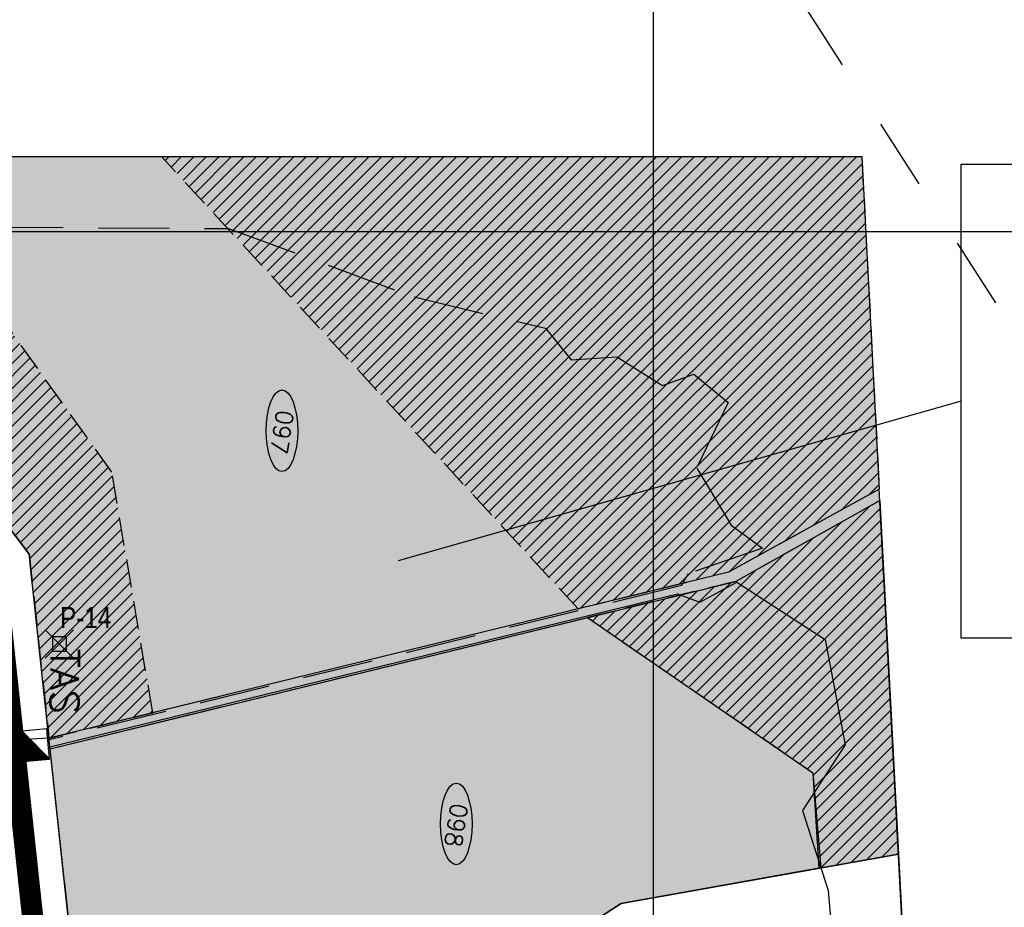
# Model space of a CAD drawing. Extents: x 312047 to 329088, y 8928324 to 8953812.
# Tile 79 of 125: x 324105 to 325496, y 8944045 to 8945300. Entities that reach past the tile are written whole.
import ezdxf
from ezdxf.enums import TextEntityAlignment as Align

# ---------------------------------------------------------------- set-up
doc = ezdxf.new("R2010")
doc.units = 0
doc.header["$LTSCALE"] = 200
doc.header["$MEASUREMENT"] = 0
doc.header["$PDMODE"] = 67
doc.header["$PDSIZE"] = 20
for name, pattern in [('DASHDOT', [1, 0.5, -0.25, 0, -0.25]), ('DASHED2', [0.3, 0.2, -0.1]), ('HIDDEN', [0.75, 0.5, -0.25])]:
    doc.linetypes.add(name, pattern=pattern)
doc.layers.get('0').update_dxf_attribs({"linetype": 'CONTINUOUS'})
for name, color, linetype in [('AREA_ESTUDO', 7, 'CONTINUOUS'), ('CANAL-PROJ', 180, 'CONTINUOUS'), ('FASE1', 5, 'HIDDEN'), ('JAZIDAS', 1, 'CONTINUOUS'), ('NOVA MALHA', 1, 'CONTINUOUS'), ('PA-COR', 252, 'CONTINUOUS'), ('PA-LIN_DIVI', 4, 'DASHED2'), ('PA-LOTE', 100, 'CONTINUOUS'), ('PA-NUM-LOTE-5', 3, 'CONTINUOUS'), ('PA-PRAN', 4, 'ZIGZAG'), ('PA-SEQ', 40, 'CONTINUOUS'), ('RIO', 130, 'DASHDOT'), ('setor-230-235', 76, 'CONTINUOUS'), ('TA', 5, 'CONTINUOUS'), ('TEXT03', 3, 'CONTINUOUS'), ('TEXTO02', 2, 'CONTINUOUS')]:
    doc.layers.add(name, color=color, linetype=linetype)
doc.styles.add('140CL', font='simplex.shx')
doc.styles.add('SANS', font='ARIALN.TTF')
doc.styles.add('SBI', font='simplex.shx', dxfattribs={"bigfont": 'simp.shx'})
doc.linetypes.add('ZIGZAG', pattern='A,0.0001,-0.2,[131,ltypeshp.shx,S=0.2,R=0,X=-0.2,Y=0],-0.4,[131,ltypeshp.shx,S=0.2,R=180,X=0.2,Y=0],-0.2', length=0.8001)
pattern_1 = [(45, (-8635185.6, 9270004.921), (-8.838834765, 8.838834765), [])]

# ---------------------------------------------------------------- blocks, each defined once
blk = doc.blocks.new('*X18')
at = {"color": 0}
for p, q in [((328441, 8920167.6), (328468.4, 8920195)), ((328441.2, 8920167.6), (328469.4, 8920195.8)), ((328441.4, 8920167.6), (328470.4, 8920196.6)), ((328441.6, 8920167.6), (328471.4, 8920197.4)), ((328441.7, 8920167.6), (328472.4, 8920198.3)), ((328441.9, 8920167.6), (328473.4, 8920199.1)), ((328442.1, 8920167.6), (328474.4, 8920199.9)), ((328442.3, 8920167.6), (328475.4, 8920200.7)), ((328442.4, 8920167.6), (328476.4, 8920201.6)), ((328442.6, 8920167.6), (328477.4, 8920202.4)), ((328442.8, 8920167.6), (328478, 8920202.8)), ((328443, 8920167.6), (328478, 8920202.6)), ((328443.1, 8920167.6), (328478, 8920202.4)), ((328443.3, 8920167.6), (328478, 8920202.3)), ((328443.5, 8920167.6), (328478, 8920202.1)), ((328443.7, 8920167.6), (328478, 8920201.9)), ((328443.9, 8920167.6), (328478, 8920201.7)), ((328444, 8920167.6), (328478, 8920201.6)), ((328444.2, 8920167.6), (328478, 8920201.4)), ((328444.4, 8920167.6), (328478, 8920201.2)), ((328444.6, 8920167.6), (328478, 8920201)), ((328444.7, 8920167.6), (328478, 8920200.9)), ((328444.9, 8920167.6), (328478, 8920200.7)), ((328445.1, 8920167.6), (328478, 8920200.5)), ((328445.3, 8920167.6), (328478, 8920200.3)), ((328445.4, 8920167.6), (328478, 8920200.1)), ((328445.6, 8920167.6), (328478, 8920200)), ((328445.8, 8920167.6), (328478, 8920199.8)), ((328446, 8920167.6), (328478, 8920199.6)), ((328446.2, 8920167.6), (328478, 8920199.4)), ((328446.3, 8920167.6), (328478, 8920199.3)), ((328446.5, 8920167.6), (328478, 8920199.1)), ((328446.7, 8920167.6), (328478, 8920198.9)), ((328446.9, 8920167.6), (328478, 8920198.7)), ((328447, 8920167.6), (328478, 8920198.6)), ((328447.2, 8920167.6), (328478, 8920198.4)), ((328447.4, 8920167.6), (328478, 8920198.2)), ((328447.6, 8920167.6), (328478, 8920198)), ((328447.7, 8920167.6), (328478, 8920197.8)), ((328447.9, 8920167.6), (328478, 8920197.7)), ((328448.1, 8920167.6), (328478, 8920197.5)), ((328448.3, 8920167.6), (328478, 8920197.3)), ((328448.4, 8920167.6), (328478, 8920197.1)), ((328448.6, 8920167.6), (328478, 8920197)), ((328448.8, 8920167.6), (328478, 8920196.8)), ((328449, 8920167.6), (328478, 8920196.6)), ((328449.2, 8920167.6), (328478, 8920196.4)), ((328449.3, 8920167.6), (328478, 8920196.3)), ((328449.5, 8920167.6), (328478, 8920196.1)), ((328449.7, 8920167.6), (328478, 8920195.9)), ((328449.9, 8920167.6), (328478, 8920195.7)), ((328450, 8920167.6), (328478, 8920195.5)), ((328450.2, 8920167.6), (328478, 8920195.4)), ((328450.4, 8920167.6), (328478, 8920195.2)), ((328450.6, 8920167.6), (328478, 8920195)), ((328450.7, 8920167.6), (328478, 8920194.8)), ((328450.9, 8920167.6), (328478, 8920194.7)), ((328451.1, 8920167.6), (328478, 8920194.5)), ((328438, 8920167.6), (328451.4, 8920181)), ((328438.2, 8920167.6), (328452.4, 8920181.8)), ((328438.4, 8920167.6), (328453.4, 8920182.6)), ((328438.5, 8920167.6), (328454.4, 8920183.5)), ((328438.7, 8920167.6), (328455.4, 8920184.3)), ((328438.9, 8920167.6), (328456.4, 8920185.1)), ((328439.1, 8920167.6), (328457.4, 8920185.9)), ((328439.3, 8920167.6), (328458.4, 8920186.7)), ((328439.4, 8920167.6), (328459.4, 8920187.6)), ((328439.6, 8920167.6), (328460.4, 8920188.4)), ((328439.8, 8920167.6), (328461.4, 8920189.2)), ((328440, 8920167.6), (328462.4, 8920190)), ((328440.1, 8920167.6), (328463.4, 8920190.9)), ((328440.3, 8920167.6), (328464.4, 8920191.7)), ((328440.5, 8920167.6), (328465.4, 8920192.5)), ((328440.7, 8920167.6), (328466.4, 8920193.3)), ((328440.8, 8920167.6), (328467.4, 8920194.1)), ((328451.3, 8920167.6), (328478, 8920194.3)), ((328451.5, 8920167.6), (328478, 8920194.1)), ((328451.6, 8920167.6), (328478, 8920194)), ((328451.8, 8920167.6), (328478, 8920193.8)), ((328452, 8920167.6), (328478, 8920193.6)), ((328452.2, 8920167.6), (328478, 8920193.4)), ((328452.3, 8920167.6), (328478, 8920193.3)), ((328452.5, 8920167.6), (328478, 8920193.1)), ((328452.7, 8920167.6), (328478, 8920192.9)), ((328452.9, 8920167.6), (328478, 8920192.7)), ((328453, 8920167.6), (328478, 8920192.5)), ((328453.2, 8920167.6), (328478, 8920192.4)), ((328453.4, 8920167.6), (328478, 8920192.2)), ((328453.6, 8920167.6), (328478, 8920192)), ((328453.8, 8920167.6), (328478, 8920191.8)), ((328453.9, 8920167.6), (328478, 8920191.7)), ((328454.1, 8920167.6), (328478, 8920191.5)), ((328454.3, 8920167.6), (328478, 8920191.3)), ((328454.5, 8920167.6), (328478, 8920191.1)), ((328454.6, 8920167.6), (328478, 8920191)), ((328454.8, 8920167.6), (328478, 8920190.8)), ((328455, 8920167.6), (328478, 8920190.6)), ((328455.2, 8920167.6), (328478, 8920190.4)), ((328455.3, 8920167.6), (328478, 8920190.2)), ((328455.5, 8920167.6), (328478, 8920190.1)), ((328455.7, 8920167.6), (328478, 8920189.9)), ((328455.9, 8920167.6), (328478, 8920189.7)), ((328456.1, 8920167.6), (328478, 8920189.5)), ((328456.2, 8920167.6), (328478, 8920189.4)), ((328456.4, 8920167.6), (328478, 8920189.2)), ((328456.6, 8920167.6), (328478, 8920189)), ((328456.8, 8920167.6), (328478, 8920188.8)), ((328456.9, 8920167.6), (328478, 8920188.7)), ((328457.1, 8920167.6), (328478, 8920188.5)), ((328457.3, 8920167.6), (328478, 8920188.3)), ((328457.5, 8920167.6), (328478, 8920188.1)), ((328457.6, 8920167.6), (328478, 8920187.9)), ((328457.8, 8920167.6), (328478, 8920187.8)), ((328458, 8920167.6), (328478, 8920187.6)), ((328458.2, 8920167.6), (328478, 8920187.4)), ((328458.3, 8920167.6), (328478, 8920187.2)), ((328458.5, 8920167.6), (328478, 8920187.1)), ((328458.7, 8920167.6), (328478, 8920186.9)), ((328458.9, 8920167.6), (328478, 8920186.7)), ((328459.1, 8920167.6), (328478, 8920186.5)), ((328459.2, 8920167.6), (328478, 8920186.4)), ((328459.4, 8920167.6), (328478, 8920186.2)), ((328459.6, 8920167.6), (328478, 8920186)), ((328459.8, 8920167.6), (328478, 8920185.8)), ((328459.9, 8920167.6), (328478, 8920185.6)), ((328460.1, 8920167.6), (328478, 8920185.5)), ((328460.3, 8920167.6), (328478, 8920185.3)), ((328460.5, 8920167.6), (328478, 8920185.1)), ((328460.6, 8920167.6), (328478, 8920184.9)), ((328460.8, 8920167.6), (328478, 8920184.8)), ((328461, 8920167.6), (328478, 8920184.6)), ((328461.2, 8920167.6), (328478, 8920184.4)), ((328461.4, 8920167.6), (328478, 8920184.2)), ((328461.5, 8920167.6), (328478, 8920184.1)), ((328461.7, 8920167.6), (328478, 8920183.9)), ((328461.9, 8920167.6), (328478, 8920183.7)), ((328462.1, 8920167.6), (328478, 8920183.5)), ((328462.2, 8920167.6), (328478, 8920183.4)), ((328462.4, 8920167.6), (328478, 8920183.2)), ((328462.6, 8920167.6), (328478, 8920183)), ((328462.8, 8920167.6), (328478, 8920182.8)), ((328462.9, 8920167.6), (328478, 8920182.6)), ((328463.1, 8920167.6), (328478, 8920182.5)), ((328463.3, 8920167.6), (328478, 8920182.3)), ((328463.5, 8920167.6), (328478, 8920182.1)), ((328463.7, 8920167.6), (328478, 8920181.9)), ((328463.8, 8920167.6), (328478, 8920181.8)), ((328464, 8920167.6), (328478, 8920181.6)), ((328464.2, 8920167.6), (328478, 8920181.4)), ((328464.4, 8920167.6), (328478, 8920181.2)), ((328464.5, 8920167.6), (328478, 8920181.1)), ((328464.7, 8920167.6), (328478, 8920180.9)), ((328464.9, 8920167.6), (328478, 8920180.7)), ((328465.1, 8920167.6), (328478, 8920180.5)), ((328435.2, 8920167.6), (328435.4, 8920167.8)), ((328435.4, 8920167.6), (328436.4, 8920168.6)), ((328435.5, 8920167.6), (328437.4, 8920169.5)), ((328435.7, 8920167.6), (328438.4, 8920170.3)), ((328435.9, 8920167.6), (328439.4, 8920171.1)), ((328436.1, 8920167.6), (328440.4, 8920171.9)), ((328436.3, 8920167.6), (328441.4, 8920172.8)), ((328436.4, 8920167.6), (328442.4, 8920173.6)), ((328436.6, 8920167.6), (328443.4, 8920174.4)), ((328436.8, 8920167.6), (328444.4, 8920175.2)), ((328437, 8920167.6), (328445.4, 8920176.1)), ((328437.1, 8920167.6), (328446.4, 8920176.9)), ((328437.3, 8920167.6), (328447.4, 8920177.7)), ((328437.5, 8920167.6), (328448.4, 8920178.5)), ((328437.7, 8920167.6), (328449.4, 8920179.3)), ((328437.8, 8920167.6), (328450.4, 8920180.2)), ((328465.2, 8920167.6), (328478, 8920180.3)), ((328465.4, 8920167.6), (328478, 8920180.2)), ((328465.6, 8920167.6), (328478, 8920180)), ((328465.8, 8920167.6), (328478, 8920179.8)), ((328465.9, 8920167.6), (328478, 8920179.6)), ((328466.1, 8920167.6), (328478, 8920179.5)), ((328466.3, 8920167.6), (328478, 8920179.3)), ((328466.5, 8920167.6), (328478, 8920179.1)), ((328466.7, 8920167.6), (328478, 8920178.9)), ((328466.8, 8920167.6), (328478, 8920178.8)), ((328467, 8920167.6), (328478, 8920178.6)), ((328467.2, 8920167.6), (328478, 8920178.4)), ((328467.4, 8920167.6), (328478, 8920178.2)), ((328467.5, 8920167.6), (328478, 8920178)), ((328467.7, 8920167.6), (328478, 8920177.9)), ((328467.9, 8920167.6), (328478, 8920177.7)), ((328468.1, 8920167.6), (328478, 8920177.5)), ((328468.2, 8920167.6), (328478, 8920177.3)), ((328468.4, 8920167.6), (328478, 8920177.2)), ((328468.6, 8920167.6), (328478, 8920177)), ((328468.8, 8920167.6), (328478, 8920176.8)), ((328469, 8920167.6), (328478, 8920176.6)), ((328469.1, 8920167.6), (328478, 8920176.5)), ((328469.3, 8920167.6), (328478, 8920176.3)), ((328469.5, 8920167.6), (328478, 8920176.1)), ((328469.7, 8920167.6), (328478, 8920175.9)), ((328469.8, 8920167.6), (328478, 8920175.7)), ((328470, 8920167.6), (328478, 8920175.6)), ((328470.2, 8920167.6), (328478, 8920175.4)), ((328470.4, 8920167.6), (328478, 8920175.2)), ((328470.5, 8920167.6), (328478, 8920175)), ((328470.7, 8920167.6), (328478, 8920174.9)), ((328470.9, 8920167.6), (328478, 8920174.7)), ((328471.1, 8920167.6), (328478, 8920174.5)), ((328471.3, 8920167.6), (328478, 8920174.3)), ((328471.4, 8920167.6), (328478, 8920174.2)), ((328471.6, 8920167.6), (328478, 8920174)), ((328471.8, 8920167.6), (328478, 8920173.8)), ((328472, 8920167.6), (328478, 8920173.6)), ((328472.1, 8920167.6), (328478, 8920173.5)), ((328472.3, 8920167.6), (328478, 8920173.3)), ((328472.5, 8920167.6), (328478, 8920173.1)), ((328472.7, 8920167.6), (328478, 8920172.9)), ((328472.8, 8920167.6), (328478, 8920172.7)), ((328473, 8920167.6), (328478, 8920172.6)), ((328473.2, 8920167.6), (328478, 8920172.4)), ((328473.4, 8920167.6), (328478, 8920172.2)), ((328473.6, 8920167.6), (328478, 8920172)), ((328473.7, 8920167.6), (328478, 8920171.9)), ((328473.9, 8920167.6), (328478, 8920171.7)), ((328474.1, 8920167.6), (328478, 8920171.5)), ((328474.3, 8920167.6), (328478, 8920171.3)), ((328474.4, 8920167.6), (328478, 8920171.2)), ((328474.6, 8920167.6), (328478, 8920171)), ((328474.8, 8920167.6), (328478, 8920170.8)), ((328475, 8920167.6), (328478, 8920170.6)), ((328475.1, 8920167.6), (328478, 8920170.4)), ((328475.3, 8920167.6), (328478, 8920170.3)), ((328475.5, 8920167.6), (328478, 8920170.1)), ((328475.7, 8920167.6), (328478, 8920169.9)), ((328475.8, 8920167.6), (328478, 8920169.7)), ((328476, 8920167.6), (328478, 8920169.6)), ((328476.2, 8920167.6), (328478, 8920169.4)), ((328476.4, 8920167.6), (328478, 8920169.2)), ((328476.6, 8920167.6), (328478, 8920169)), ((328476.7, 8920167.6), (328478, 8920168.9)), ((328476.9, 8920167.6), (328478, 8920168.7)), ((328477.1, 8920167.6), (328478, 8920168.5)), ((328477.3, 8920167.6), (328478, 8920168.3)), ((328477.4, 8920167.6), (328478, 8920168.1)), ((328477.6, 8920167.6), (328478, 8920168)), ((328477.8, 8920167.6), (328478, 8920167.8)), ((328478, 8920167.6), (328478, 8920167.6))]:
    blk.add_line(p, q, dxfattribs=at)

msp = doc.modelspace()

# ---------------------------------------------------------------- hatches: boundary and pattern name
at = {"layer": 'PA-SEQ'}
h = msp.add_hatch(dxfattribs=at)
h.set_pattern_fill('ANSI31', color=256, scale=100, style=0)
h.set_pattern_definition(pattern_1)
h.paths.add_polyline_path([(324235, 8944660), (323915.8, 8945106), (323690.8, 8945106), (324118.2, 8944544.2), (324146.2, 8944283.9), (324292.9, 8944319.7)])
h = msp.add_hatch(dxfattribs=at)
h.set_pattern_fill('ANSI31', color=256, scale=100, style=0)
h.set_pattern_definition(pattern_1)
h.paths.add_polyline_path([(325295.1, 8945106), (325319.8, 8944635.9), (325106.7, 8944518.3), (324894.3, 8944466.5), (324305.1, 8945106)])
h = msp.add_hatch(dxfattribs=at)
h.set_pattern_fill('ANSI31', color=256, scale=100, style=0)
h.set_pattern_definition(pattern_1)
h.paths.add_polyline_path([(325226, 8944235), (325234.2, 8944099.9), (325346.9, 8944120), (325320.6, 8944619.6), (325116.6, 8944505.3), (324907.3, 8944454.2)])
at = {"layer": 'setor-230-235'}
h = msp.add_hatch(dxfattribs=at)
h.set_pattern_fill('DOTS', color=256, scale=100, angle=-90, style=0)
h.set_pattern_definition([(270, (-8635185.5995, 9270004.921), (6.25, -3.125), [0, -6.25])])
h.paths.add_polyline_path([(324198.6, 8943796), (324590, 8943815), (324955, 8944050), (325346.9, 8944120), (325295.1, 8945106), (323690.8, 8945106), (324118.2, 8944544.2), (324147.5, 8944271.4)])

# ---------------------------------------------------------------- linework, layer by layer
at = {"layer": 'AREA_ESTUDO'}
msp.add_lwpolyline([(324198.6, 8943795.9), (324147.8, 8944268.9), (324907.3, 8944454.2), (325226, 8944235), (325234.2, 8944099.9), (324955, 8944050), (324590, 8943815), (324198.6, 8943796)], dxfattribs=at)
at = {"layer": 'AREA_ESTUDO', "color": 1}
msp.add_lwpolyline([(324147.8, 8944268.9), (324907.3, 8944454.2), (325226, 8944235), (325237.2, 8944100.4), (324955, 8944050), (324590, 8943815), (324198.6, 8943796), (324147.8, 8944268.9)], dxfattribs=at)
at = {"layer": 'CANAL-PROJ', "const_width": 30}
msp.add_lwpolyline([(326657.1, 8937065.6), (326850, 8938060), (327172.5, 8938624.3), (326839.3, 8939152.7), (326839.3, 8939729.6), (326833.1, 8939793.8), (326791.7, 8939872.9), (326738.4, 8939916.9), (326160, 8940245), (325533.7, 8941117), (325501.1, 8941189.6), (325349.6, 8941860), (325368.8, 8941966.7), (325333.1, 8942027.9), (325142.7, 8942078.3), (325040, 8942690), (324605, 8943000), (324150, 8943780), (324070, 8944525), (323150, 8945734.1)], dxfattribs=at)
at = {"layer": 'FASE1'}
for p, q in [((324118.4, 8944543.9), (323766.1, 8945008.4)), ((323766.1, 8945008.4), (324400, 8945004.3)), ((324400, 8945004.3), (324662.3, 8944907.5)), ((324662.3, 8944907.5), (324847.9, 8944863.2)), ((324847.9, 8944863.2), (324884.3, 8944818.8)), ((324884.3, 8944818.8), (324948.8, 8944822.8)), ((324948.8, 8944822.8), (325013.4, 8944782.5)), ((325013.4, 8944782.5), (325057.8, 8944798.6)), ((325057.8, 8944798.6), (325106.2, 8944758.3)), ((325106.2, 8944758.3), (325061.8, 8944665.5)), ((325061.8, 8944665.5), (325110.2, 8944584.9)), ((325110.2, 8944584.9), (325154.6, 8944552.6)), ((325154.6, 8944552.6), (325049.7, 8944516.3)), ((324118.3, 8944543.9), (324118.4, 8944543.9)), ((324146.5, 8944281.4), (324118.3, 8944543.9)), ((325049.7, 8944516.3), (325040.1, 8944499.4)), ((325040.1, 8944499.4), (324146.5, 8944281.4)), ((324147.5, 8944271.4), (324146.5, 8944281.4))]:
    msp.add_line(p, q, dxfattribs=at)
at = {"layer": 'FASE1', "linetype": 'Continuous'}
for p, q in [((325065.9, 8944476), (325118.3, 8944504.2)), ((325118.3, 8944504.2), (325243.4, 8944423.5)), ((324147.5, 8944271.4), (325034.4, 8944487.8)), ((325034.4, 8944487.8), (325034.4, 8944487.8)), ((325034.4, 8944487.8), (325065.9, 8944476)), ((325243.4, 8944423.5), (325271.7, 8944274.3)), ((324182.3, 8943947.9), (324147.5, 8944271.4)), ((325271.7, 8944274.3), (325211.1, 8944181.5)), ((325211.1, 8944181.5), (325247.5, 8944068.6)), ((324168.2, 8944078.8), (324182.3, 8943947.9)), ((325244.2, 8944078.8), (325247.5, 8944068.6)), ((325247.5, 8944068.6), (325255.5, 8943975.8)), ((325247.5, 8944068.6), (325255.5, 8943975.8))]:
    msp.add_line(p, q, dxfattribs=at)
at = {"layer": 'JAZIDAS'}
msp.add_point((324161, 8944417), dxfattribs=at)
at = {"layer": 'NOVA MALHA'}
for p, q in [((325000, 8952100.3), (325000, 8929300.3)), ((318032.6, 8945000), (329087.6, 8945000))]:
    msp.add_line(p, q, dxfattribs=at)
at = {"layer": 'PA-COR'}
msp.add_lwpolyline([(324147.8, 8944268.9), (324146.2, 8944283.9)], dxfattribs=at)
at = {"layer": 'PA-LIN_DIVI'}
msp.add_lwpolyline([(324235, 8944660), (323915.8, 8945106), (323690.8, 8945106), (324118.2, 8944544.2), (324146.2, 8944283.9), (324292.9, 8944319.7)], close=True, dxfattribs=at)
for points in [[(325295.1, 8945106), (325319.8, 8944635.9), (325106.7, 8944518.3), (324894.3, 8944466.5), (324305.1, 8945106), (325295.1, 8945106)], [(325226, 8944235), (325234.2, 8944099.9), (325346.9, 8944120), (325320.6, 8944619.6), (325116.6, 8944505.3), (324907.3, 8944454.2), (325226, 8944235)]]:
    msp.add_lwpolyline(points, dxfattribs=at)
at = {"layer": 'PA-LOTE'}
msp.add_line((325319.8, 8944635.9), (325106.7, 8944518.3), dxfattribs=at)
for points in [[(324387.9, 8944342.9), (324146.2, 8944283.9), (324118.2, 8944544.2), (323403.9, 8945483), (323385.5, 8945507.2), (323200, 8945751), (323200, 8946004), (323200, 8946139.3), (323390, 8946329.3)], [(324046.2, 8944278.3), (324101.4, 8943764), (324567.2, 8942965.5), (324994.1, 8942661.3), (325106, 8941994.9), (325149.3, 8941983.5), (325187.7, 8942112.2), (325412.8, 8942866.5), (325319.8, 8944635.9), (325106.7, 8944518.3), (324146.2, 8944283.9), (324046.2, 8944278.3)], [(324147.8, 8944268.9), (325116.6, 8944505.3), (325320.6, 8944619.6), (325346.9, 8944120), (324955, 8944050), (324590, 8943815), (324198.6, 8943796), (324147.8, 8944268.9)], [(324147.8, 8944268.9), (324389.5, 8944327.9)], [(324182.3, 8943947.9), (324147.8, 8944268.9)], [(325187.7, 8942112.2), (325085.9, 8942718.7), (324642.8, 8943034.5), (324198.6, 8943796), (324590, 8943815), (324955, 8944050), (325346.9, 8944120), (325412.8, 8942866.5), (325187.7, 8942112.2)]]:
    msp.add_lwpolyline(points, dxfattribs=at)
msp.add_lwpolyline([(325295.1, 8945106), (325319.8, 8944635.9), (325106.7, 8944518.3), (324146.2, 8944283.9), (324118.2, 8944544.2), (323690.8, 8945106)], close=True, dxfattribs=at)
at = {"layer": 'PA-NUM-LOTE-5'}
for centre in [(324475.5, 8944718.4), (324721.9, 8944162.6)]:
    msp.add_ellipse(centre, major_axis=(0, -57.7), ratio=0.384685, dxfattribs=at)
at = {"layer": 'PA-PRAN', "ltscale": 0.5}
msp.add_lwpolyline([(323634.6, 8946019.8), (325691.2, 8946015.3), (325691.2, 8943172.8), (324501, 8943172.8), (324398.3, 8943351.5), (324147.4, 8943787.9), (324064.5, 8944521.2), (323138.8, 8945756.5), (323138.8, 8945989.1)], dxfattribs=at)
at = {"layer": 'RIO'}
msp.add_line((325592.9, 8944731.2), (324843.2, 8945895), dxfattribs=at)
at = {"layer": 'setor-230-235'}
for p, q in [((325435.6, 8944425.3), (325435.6, 8945095.3)), ((325435.6, 8945095.3), (325653.4, 8945095.3)), ((325435.6, 8944425.3), (325435.6, 8945095.3)), ((325435.6, 8945095.3), (325653.4, 8945095.3)), ((325435.6, 8944760.3), (324639.6, 8944534.6)), ((325653.4, 8944425.3), (325435.6, 8944425.3)), ((325653.4, 8944425.3), (325435.6, 8944425.3))]:
    msp.add_line(p, q, dxfattribs=at)
at = {"layer": 'TA'}
for p, q in [((324143.3, 8944297), (324108.1, 8944293.8)), ((324108.1, 8944293.8), (324147.1, 8944254.3)), ((324147.1, 8944254.3), (324143.3, 8944297)), ((324112, 8944251.1), (324147.1, 8944254.3))]:
    msp.add_line(p, q, dxfattribs=at)
at = {"layer": 'TEXTO02'}
for p, q in [((324108.1, 8944293.8), (324147.1, 8944254.3)), ((324147.1, 8944254.3), (324112, 8944251.1))]:
    msp.add_line(p, q, dxfattribs=at)

# ---------------------------------------------------------------- block references
at = {"layer": 'TA', "zscale": 20.00000002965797, "rotation": 275.1917949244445}
msp.add_blockref('*X18', (-8589183.4, 8464195.9), dxfattribs=at)

# ---------------------------------------------------------------- texts
at = {"layer": 'JAZIDAS', "style": 'SANS'}
msp.add_text('P-14', height=30, dxfattribs=at).set_placement((324161.8, 8944439.3))
at = {"layer": 'NOVA MALHA', "color": 7, "style": '140CL'}
for s, p in [('097', (324463.6, 8944718.4)), ('098', (324709.9, 8944162.6))]:
    msp.add_text(s, height=24, rotation=261, dxfattribs=at).set_placement(p, align=Align.CENTER)
at = {"layer": 'TEXT03', "style": 'SBI'}
msp.add_text('TAS', height=40, rotation=270, dxfattribs=at).set_placement((324148.4, 8944410.2))

doc.saveas('drawing.dxf')
